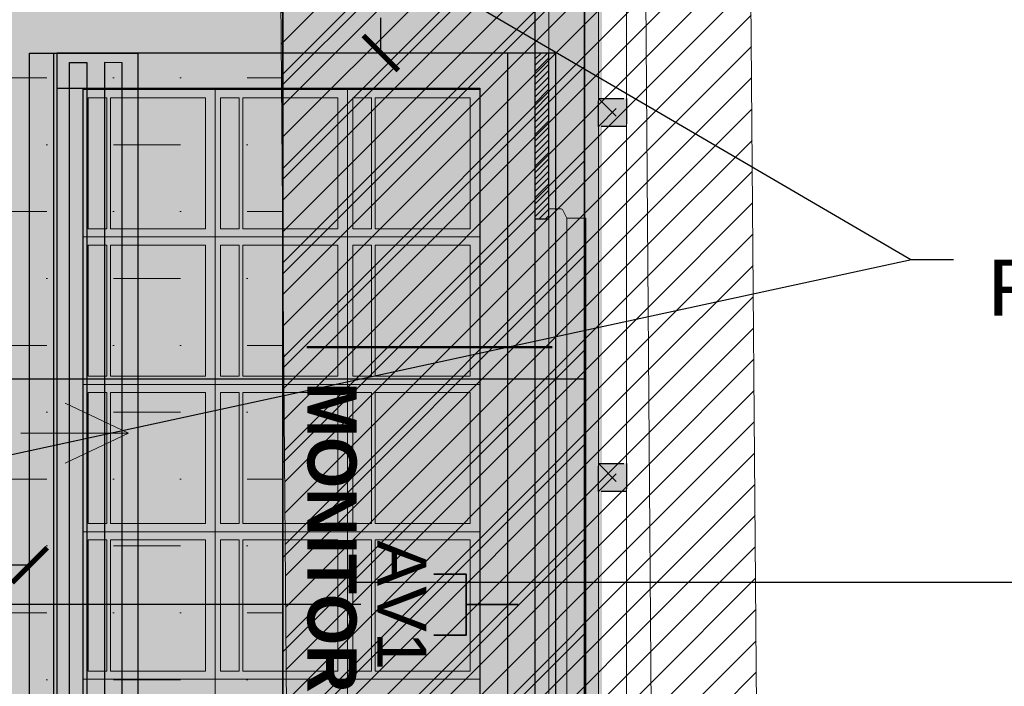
# Model space of a CAD drawing. Header units: centimetres. Extents: x -2854 to 18796, y -762 to 9238.
# Tile 119 of 173: x 921 to 1061, y 1518 to 1613. Entities that reach past the tile are written whole.
import ezdxf
from ezdxf import colors
from ezdxf.entities.mleader import LeaderData, LeaderLine
from ezdxf.math import Vec2, Vec3

# ---------------------------------------------------------------- set-up
doc = ezdxf.new("R2010")
doc.units = ezdxf.units.CM
doc.header["$LTSCALE"] = 0.3
doc.linetypes.add('ACAD_ISO03W100', pattern=[30, 12, -18])
for name, color, linetype in [('_IVELA', 7, 'Continuous'), ('KK_ARC_AREAS', 1, 'Continuous'), ('KK_ARC_PROJECTION', 253, 'ACAD_ISO03W100'), ('KK_FIN_FLOOR', 7, 'Continuous'), ('KK_FIN_WALLS', 7, 'Continuous'), ('KK_FUR_HATCH', 253, 'Continuous'), ('XR_EXIST_WALL_HATCH', 253, 'Continuous'), ('ZUMTOBEL', 7, 'Continuous')]:
    doc.layers.add(name, color=color, linetype=linetype)
for name, color, linetype, lineweight in [('_IVELA_FOCUSING', 30, 'Continuous', 15), ('KK_ARC_WALL 0.2', 3, 'Continuous', 20), ('KK_ARC_WALL DETAIL 0.09', 253, 'Continuous', 9), ('KK_DIM', 253, 'Continuous', 5), ('KK_FIN_CEILING', 7, 'Continuous', 5), ('KK_FUR_DET', 251, 'Continuous', 9), ('KK_FUR_DIG', 7, 'Continuous', 9), ('KK_FUR_NEW', 14, 'Continuous', 9), ('XR_DEM_GENERIC', 215, 'Continuous', 13), ('XR_EXIST_WALLS_0.2', 2, 'Continuous', 20)]:
    doc.layers.add(name, color=color, linetype=linetype, lineweight=lineweight)
doc.layers.add('KK_Defpoints', color=40, linetype='Continuous', plot=False)
doc.layers.add('KK_TAG_ELECTRICAL', color=7, linetype='Continuous', true_color=0x0070e2)
doc.styles.add('IVELA', font='Arial.ttf')
doc.styles.add('KIKO Milano_Light', font='Arial.ttf')
doc.dimstyles.new('KIKO', dxfattribs={"dimtxt": 1.5, "dimasz": 1, "dimexe": 0, "dimexo": 2, "dimgap": 0.7, "dimtad": 0, "dimtih": 1, "dimtoh": 1, "dimdec": 0, "dimzin": 0, "dimtxsty": 'KIKO Milano_Light', "dimblk": 'ARCHTICK', "dimcen": 0.09, "dimadec": 1, "dimazin": 0, "dimtfac": 1, "dimtdec": 0, "dimtix": 1, "dimtofl": 0, "dimtmove": 0, "dimatfit": 3, "dimldrblk": 'ARCHTICK', "dimfxl": 5, "dimfxlon": 1, "dimtolj": 1, "dimtzin": 0, "dimlwe": 5, "dimarcsym": 0})
pattern_1 = [(45, (-153.7851414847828, 995.6580587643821), (-2.245064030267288, 2.245064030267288), [])]

# ---------------------------------------------------------------- blocks, each defined once
blk = doc.blocks.new('_ArchTick')
at = {"color": 0, "linetype": 'ByBlock', "const_width": 0.15}
blk.add_lwpolyline([(-0.5, -0.5), (0.5, 0.5)], dxfattribs=at)
blk = doc.blocks.new('*D87')
at = {"layer": 'Defpoints', "color": 0, "transparency": 16777216}
for p in [(836.9430370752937, 1534.871645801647), (922.2002238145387, 1534.871645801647), (922.2002238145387, 1534.871645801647)]:
    blk.add_point(p, dxfattribs=at)
at = {"layer": 'KK_DIM', "color": 0, "lineweight": -2, "transparency": 16777216}
for p, q in [((836.9430370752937, 1534.871645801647), (870.6666168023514, 1534.871645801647)), ((922.2002238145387, 1534.871645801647), (888.476644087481, 1534.871645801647))]:
    blk.add_line(p, q, dxfattribs=at)
at = {"layer": 'KK_DIM', "color": 0, "lineweight": -2, "transparency": 16777216, "xscale": 5, "yscale": 5, "zscale": 5, "rotation": 180}
blk.add_blockref('_ArchTick', (836.9430370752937, 1534.871645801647), dxfattribs=at)
at = {"layer": 'KK_DIM', "color": 0, "lineweight": -2, "transparency": 16777216, "xscale": 5, "yscale": 5, "zscale": 5}
blk.add_blockref('_ArchTick', (922.2002238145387, 1534.871645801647), dxfattribs=at)
at = {"layer": 'KK_DIM', "color": 0, "transparency": 16777216, "insert": (879.5716304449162, 1534.871645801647), "char_height": 7.5, "attachment_point": 5, "style": 'KIKO Milano_Light'}
blk.add_mtext('\\A1;85', dxfattribs=at)
blk = doc.blocks.new('*D90')
at = {"layer": 'Defpoints', "color": 0, "transparency": 16777216}
for p in [(972.2574753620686, 1632.526218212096), (972.2575968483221, 1607.82075023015), (972.2575968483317, 1607.82075023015)]:
    blk.add_point(p, dxfattribs=at)
at = {"layer": 'KK_DIM', "color": 0, "lineweight": -2, "transparency": 16777216}
for p, q in [((972.2575968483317, 1632.526218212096), (972.2575968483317, 1627.502781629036)), ((972.2575968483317, 1607.82075023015), (972.2575968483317, 1612.844186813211))]:
    blk.add_line(p, q, dxfattribs=at)
at = {"layer": 'KK_DIM', "color": 0, "lineweight": -2, "transparency": 16777216, "xscale": 5, "yscale": 5, "zscale": 5}
for p, rotation in [((972.2575968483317, 1632.526218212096), 90), ((972.2575968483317, 1607.82075023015), 270)]:
    blk.add_blockref('_ArchTick', p, dxfattribs=dict(at, rotation=rotation))
at = {"layer": 'KK_DIM', "color": 0, "transparency": 16777216, "insert": (972.2575968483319, 1620.173484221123), "char_height": 7.5, "attachment_point": 5, "style": 'KIKO Milano_Light'}
blk.add_mtext('\\A1;25', dxfattribs=at)
blk = doc.blocks.new('*D92')
at = {"layer": 'Defpoints', "color": 0, "transparency": 16777216}
for p in [(936.7074753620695, 1638.505482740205), (936.7074753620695, 1636.726749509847), (836.9430370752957, 1605.573686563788)]:
    blk.add_point(p, dxfattribs=at)
at = {"layer": 'KK_DIM', "color": 0, "linetype": 'ACAD_ISO03W100', "lineweight": 5, "transparency": 16777216}
blk.add_line((836.9430370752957, 1615.573686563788), (836.9430370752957, 1638.505482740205), dxfattribs=at)
at = {"layer": 'KK_DIM', "color": 0, "lineweight": -2, "transparency": 16777216}
for p, q in [((836.9430370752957, 1638.505482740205), (877.3883834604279, 1638.505482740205)), ((936.7074753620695, 1638.505482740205), (900.2274011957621, 1638.505482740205))]:
    blk.add_line(p, q, dxfattribs=at)
at = {"layer": 'KK_DIM', "color": 0, "lineweight": -2, "transparency": 16777216, "xscale": 5, "yscale": 5, "zscale": 5, "rotation": 180}
blk.add_blockref('_ArchTick', (836.9430370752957, 1638.505482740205), dxfattribs=at)
at = {"layer": 'KK_DIM', "color": 0, "lineweight": -2, "transparency": 16777216, "xscale": 5, "yscale": 5, "zscale": 5}
blk.add_blockref('_ArchTick', (936.7074753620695, 1638.505482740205), dxfattribs=at)
at = {"layer": 'KK_DIM', "color": 0, "transparency": 16777216, "insert": (888.807892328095, 1638.505482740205), "char_height": 7.5, "attachment_point": 5, "style": 'KIKO Milano_Light'}
blk.add_mtext('\\A1;100', dxfattribs=at)
blk = doc.blocks.new('*D132')
at = {"layer": 'Defpoints', "color": 0, "transparency": 16777216}
for p in [(1036.063509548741, 2253.02108629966), (1036.865829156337, 1273.254993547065), (1127.511804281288, 1273.254993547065)]:
    blk.add_point(p, dxfattribs=at)
at = {"layer": 'KK_DIM', "color": 0, "linetype": 'ACAD_ISO03W100', "lineweight": 5, "transparency": 16777216}
for p, q in [((1102.511804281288, 2253.02108629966), (1127.511804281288, 2253.02108629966)), ((1102.511804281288, 1273.254993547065), (1127.511804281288, 1273.254993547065))]:
    blk.add_line(p, q, dxfattribs=at)
at = {"layer": 'KK_DIM', "color": 0, "lineweight": -2, "transparency": 16777216}
for p, q in [((1127.511804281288, 2253.02108629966), (1127.511804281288, 1770.467337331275)), ((1127.511804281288, 1273.254993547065), (1127.511804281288, 1755.80874251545))]:
    blk.add_line(p, q, dxfattribs=at)
at = {"layer": 'KK_DIM', "color": 0, "lineweight": -2, "transparency": 16777216, "xscale": 5, "yscale": 5, "zscale": 5}
for p, rotation in [((1127.511804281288, 2253.02108629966), 90), ((1127.511804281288, 1273.254993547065), 270)]:
    blk.add_blockref('_ArchTick', p, dxfattribs=dict(at, rotation=rotation))
at = {"layer": 'KK_DIM', "color": 0, "transparency": 16777216, "insert": (1127.511804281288, 1763.138039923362), "char_height": 7.5, "attachment_point": 5, "style": 'KIKO Milano_Light'}
blk.add_mtext('\\A1;980', dxfattribs=at)
blk = doc.blocks.new('*D217')
at = {"layer": 'Defpoints', "color": 0, "transparency": 16777216}
for p in [(958.2698532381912, 2074.217536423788), (917.70869634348, 1291.340429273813), (1083.831173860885, 1291.340429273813)]:
    blk.add_point(p, dxfattribs=at)
at = {"layer": 'KK_DIM', "color": 0, "linetype": 'ACAD_ISO03W100', "lineweight": 5, "transparency": 16777216}
for p, q in [((1058.831173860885, 2074.217536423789), (1083.831173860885, 2074.217536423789)), ((1058.831173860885, 1291.340429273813), (1083.831173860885, 1291.340429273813))]:
    blk.add_line(p, q, dxfattribs=at)
at = {"layer": 'KK_DIM', "color": 0, "lineweight": -2, "transparency": 16777216}
for p, q in [((1083.831173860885, 2074.217536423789), (1083.831173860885, 1690.110838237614)), ((1083.831173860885, 1291.340429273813), (1083.831173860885, 1675.447127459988))]:
    blk.add_line(p, q, dxfattribs=at)
at = {"layer": 'KK_DIM', "color": 0, "lineweight": -2, "transparency": 16777216, "xscale": 5, "yscale": 5, "zscale": 5}
for p, rotation in [((1083.831173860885, 2074.217536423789), 90), ((1083.831173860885, 1291.340429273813), 270)]:
    blk.add_blockref('_ArchTick', p, dxfattribs=dict(at, rotation=rotation))
at = {"layer": 'KK_DIM', "color": 0, "transparency": 16777216, "insert": (1083.831173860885, 1682.7789828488), "char_height": 7.5, "attachment_point": 5, "style": 'KIKO Milano_Light'}
blk.add_mtext('\\A1;783', dxfattribs=at)
blk = doc.blocks.new('_DotBlank')
at = {"color": 0, "linetype": 'ByBlock', "lineweight": -2}
blk.add_line((-0.5, 0), (-1, 0), dxfattribs=at)
blk.add_circle((0, 0), 0.5, dxfattribs=at)
blk = doc.blocks.new('_None')
blk = doc.blocks.new('A$C5289d5f0')
at = {"layer": 'KK_FUR_HATCH', "true_color": 0xffffff}
h = blk.add_hatch(color=7, dxfattribs=at)
h.dxf.hatch_style = 1
h.paths.add_polyline_path([(111.440293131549, -5.240000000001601), (111.440293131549, -3.482664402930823), (111.3309561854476, -3.304394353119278), (110.1402016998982, -2.698810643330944), (110.1402016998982, 0), (0, 0), (0, -2.698810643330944), (-1.190754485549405, -3.304394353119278), (-1.300091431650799, -3.482664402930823), (-1.300091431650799, -5.240000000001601)])

msp = doc.modelspace()

# ---------------------------------------------------------------- hatches: boundary and pattern name
at = {"layer": 'KK_ARC_AREAS', "true_color": 0xb896c1, "transparency": 33554559}
h = msp.add_hatch(color=253, dxfattribs=at)
h.dxf.hatch_style = 1
h.paths.add_polyline_path([(597.3874383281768, 1291.352072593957), (597.3874383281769, 1610.156710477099), (654.9564263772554, 1610.156710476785), (654.9564263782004, 1783.622289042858), (624.2564123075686, 1783.622289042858), (624.2564123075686, 1889.722289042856), (654.9564263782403, 1889.722289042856), (654.9564263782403, 2123.473934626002), (648.7892178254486, 2123.473934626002), (819.256426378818, 2123.473934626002), (819.256426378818, 2100.086963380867), (829.256426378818, 2100.086963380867), (829.256426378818, 2110.087210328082), (930.0715884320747, 2110.086598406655), (930.0715884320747, 2100.086598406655), (958.2694010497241, 2100.087210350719), (958.2694010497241, 2074.217536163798), (1001.270083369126, 2074.242259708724), (1001.270083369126, 1291.340429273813), (917.7086963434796, 1291.340429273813), (917.7086963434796, 1241.477026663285), (647.7087667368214, 1241.477026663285), (647.7087667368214, 1291.352072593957)])
at = {"layer": 'KK_ARC_WALL 0.2', "true_color": 0xffffff}
h = msp.add_hatch(color=7, dxfattribs=at)
h.dxf.hatch_style = 1
h.paths.add_polyline_path([(1003.270083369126, 1597.356970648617), (1003.270083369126, 1601.356970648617), (1007.270083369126, 1601.356970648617), (1007.270083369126, 1597.356970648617)])
h = msp.add_hatch(color=7, dxfattribs=at)
h.dxf.hatch_style = 1
h.paths.add_polyline_path([(1003.270083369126, 1545.356970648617), (1003.270083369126, 1549.356970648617), (1007.270083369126, 1549.356970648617), (1007.270083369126, 1545.356970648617)])
at = {"layer": 'KK_FIN_CEILING', "lineweight": 5, "true_color": 0x939598, "transparency": 33554610}
h = msp.add_hatch(dxfattribs=at)
h.set_pattern_fill('MUDST', color=252, scale=1.5, angle=-1.272221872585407e-14)
h.set_pattern_definition([(0, (629.3415356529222, 2261.490601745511), (19.05, 9.524999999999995), [9.524999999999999, -9.524999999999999, 0, -9.524999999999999, 0, -9.524999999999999])])
edge = h.paths.add_edge_path(flags=0)
edge.add_line((821.9430370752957, 1414.422047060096), (776.9430370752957, 1414.422047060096))
edge.add_arc((776.9430370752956, 1429.422047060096), 15, 181.4287916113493, 270.0000000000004, ccw=False)
edge.add_line((761.9477007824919, 1429.048029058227), (761.9932667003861, 1749.248572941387))
edge.add_arc((776.9430370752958, 1748.022047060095), 15.00000000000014, 89.99999999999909, 175.30977977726, ccw=False)
edge.add_line((776.943037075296, 1763.022047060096), (821.9430370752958, 1763.022047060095))
edge.add_arc((821.9430370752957, 1748.022047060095), 15, 0, 89.9999999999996, ccw=False)
edge.add_line((836.9430370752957, 1748.022047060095), (836.9430370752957, 1429.422047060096))
edge.add_arc((821.9430370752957, 1429.422047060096), 15, -90, 0, ccw=False)
edge = h.paths.add_edge_path(flags=16)
edge.add_arc((871.9430370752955, 1379.455148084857), 15.00000000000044, 270.0523249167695, 359.9999999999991)
edge.add_line((886.9430370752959, 1379.455148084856), (886.9430370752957, 1798.022047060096))
edge.add_arc((871.9430370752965, 1798.022047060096), 14.9999999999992, 0, 89.99999999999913)
edge.add_line((871.9430370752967, 1813.022047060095), (726.8503554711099, 1813.022047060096))
edge.add_arc((726.8503554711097, 1798.022047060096), 14.99999999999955, 89.99999999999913, 180.0301683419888)
edge.add_line((711.8503575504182, 1798.014149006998), (711.9605704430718, 1379.381047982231))
edge.add_arc((726.9605683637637, 1379.388946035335), 15.00000000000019, 180.0301683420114, 270.0523249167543)
edge.add_line((726.9742669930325, 1364.388952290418), (871.9567357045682, 1364.455154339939))
edge = h.paths.add_edge_path()
edge.add_arc((849.2567453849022, 1918.470254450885), 15.00000023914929, -89.99999962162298, 0.007933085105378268, ccw=False)
edge.add_line((840.5734226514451, 1903.472289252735), (654.9564253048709, 1903.472289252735))
edge.add_line((654.9564253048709, 1903.472289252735), (654.9564263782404, 1889.060738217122))
edge.add_line((654.9564263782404, 1889.060738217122), (624.2564123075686, 1889.060738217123))
edge.add_line((624.2564123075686, 1889.060738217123), (624.2564123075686, 1783.622289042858))
edge.add_line((624.2564123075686, 1783.622289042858), (654.9564123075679, 1783.622289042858))
edge.add_line((654.9564123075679, 1783.622289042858), (654.9564123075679, 1610.156710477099))
edge.add_line((654.9564123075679, 1610.156710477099), (640.393944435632, 1610.156710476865))
edge.add_line((640.393944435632, 1610.156710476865), (640.3904301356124, 1291.340534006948))
edge.add_line((640.3904301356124, 1291.340534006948), (647.7087667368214, 1291.340534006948))
edge.add_line((647.7087667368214, 1291.340534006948), (647.7087667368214, 1241.477026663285))
edge.add_line((647.7087667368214, 1241.477026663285), (917.7086963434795, 1241.477026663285))
edge.add_line((917.7086963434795, 1241.477026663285), (917.7087660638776, 1291.340264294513))
edge.add_line((917.7087660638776, 1291.340264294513), (958.2698532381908, 1291.356805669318))
edge.add_line((958.2698532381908, 1291.356805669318), (958.2698532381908, 2074.217536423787))
edge.add_line((958.2698532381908, 2074.217536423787), (958.2698925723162, 2100.087210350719))
edge.add_line((958.2698925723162, 2100.087210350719), (864.2564228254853, 2100.087043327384))
edge.add_line((864.2564228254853, 2100.087043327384), (864.2567454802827, 1918.472331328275))
h = msp.add_hatch(dxfattribs=at)
h.set_pattern_fill('ANSI31', color=252, scale=3, angle=-1.272221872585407e-14)
h.set_pattern_definition([(44.99999999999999, (-1225, 2181.490601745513), (-6.735192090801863, 6.735192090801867), [])])
h.paths.add_polyline_path([(1001.270083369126, 1291.356805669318), (1001.270083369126, 2074.242259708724), (958.2698532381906, 2074.242259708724), (958.2698532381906, 1291.356805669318)])
at = {"layer": 'KK_FIN_FLOOR', "true_color": 0x636466, "transparency": 33554559}
h = msp.add_hatch(dxfattribs=at)
h.set_pattern_fill('KK_PAV100X100CM', color=251, scale=0.9, angle=-90.00000000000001, pattern_type=2)
h.set_pattern_definition([(270, (917.7086963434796, 1291.340534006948), (90, -3.445711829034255e-14), []), (0, (917.7086963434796, 1291.340534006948), (3.996802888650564e-14, 90), [])])
h.paths.add_polyline_path([(1001.246731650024, 2074.155283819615), (958.246501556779, 2074.155349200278), (958.2465411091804, 2100.00023446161), (930.0472510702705, 2100.005800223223), (930.0464488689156, 2109.97400153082), (924.1538323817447, 2109.97400153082), (831.4446527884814, 2109.97400153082), (831.4418184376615, 2100.000234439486), (819.2330746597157, 2100.000234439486), (819.2330746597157, 2123.386958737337), (653.1563977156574, 2123.386946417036), (653.1563942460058, 1889.635313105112), (624.2330605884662, 1889.63532722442), (624.2330605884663, 1783.535313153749), (654.9330605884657, 1783.535313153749), (654.9330746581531, 1610.06973458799), (597.3640866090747, 1610.070004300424), (597.3643004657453, 1291.265096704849), (647.6854150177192, 1291.253558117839), (648.474596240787, 1241.477026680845), (702.7087647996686, 1241.477026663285), (702.7087647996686, 1291.423847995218), (864.7087647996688, 1291.340256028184), (865.2087647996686, 1241.477026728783), (918.4978775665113, 1241.477026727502), (917.6853446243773, 1241.390050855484), (917.7086963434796, 1291.340429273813), (1001.270083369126, 1291.340429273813), (1001.246731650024, 1394.680872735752)])
at = {"layer": 'KK_FUR_DIG', "true_color": 0xd19cc7}
h = msp.add_hatch(color=9, dxfattribs=at)
h.dxf.hatch_style = 1
h.paths.add_polyline_path([(996.2088114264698, 1472.877351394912), (997.9661470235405, 1472.877351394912), (998.1444170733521, 1472.986688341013), (998.7500007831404, 1474.177442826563), (1001.448811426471, 1474.177442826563), (1001.448811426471, 1584.317644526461), (998.7500007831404, 1584.317644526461), (998.1444170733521, 1585.50839901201), (997.9661470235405, 1585.617735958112), (996.2088114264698, 1585.617735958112)])
at = {"layer": 'KK_FUR_HATCH', "true_color": 0xffffff}
h = msp.add_hatch(color=7, dxfattribs=at)
h.dxf.hatch_style = 1
h.paths.add_polyline_path([(997.2070260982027, 1607.820299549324), (997.2070260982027, 1450.419349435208), (922.2002238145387, 1450.419349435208), (922.2002238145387, 1607.820299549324)])
at = {"layer": 'KK_FUR_HATCH', "ltscale": 50}
h = msp.add_hatch(dxfattribs=at)
h.set_pattern_fill('ANSI31', color=256, scale=0.2, angle=-1.272221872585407e-14, style=0)
h.set_pattern_definition([(44.99999999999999, (-1952.110406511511, 2308.396998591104), (-0.4490128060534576, 0.4490128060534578), [])])
h.paths.add_polyline_path([(994.2082678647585, 1474.297379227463), (994.2082678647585, 1450.420835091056), (996.2080913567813, 1450.420835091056), (996.2080913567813, 1474.297379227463)])
h.paths.add_polyline_path([(994.2084712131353, 1584.197738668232), (996.2086894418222, 1584.197735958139), (996.2073973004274, 1607.820258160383), (994.2071802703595, 1607.820251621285)])
at = {"layer": 'KK_FUR_HATCH', "true_color": 0xeff0f0}
h = msp.add_hatch(color=7, dxfattribs=at)
h.dxf.hatch_style = 1
h.paths.add_polyline_path([(986.3405753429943, 1455.619664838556), (986.3405506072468, 1602.621451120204), (929.7677364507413, 1602.621172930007), (929.768356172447, 1455.619386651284)])
at = {"layer": 'XR_DEM_GENERIC'}
h = msp.add_hatch(dxfattribs=at)
h.set_pattern_fill('ANSI31', color=256)
h.set_pattern_definition(pattern_1)
h.paths.add_polyline_path([(954.1778941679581, 2100.088339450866), (1006.176444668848, 2100.092228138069), (1012.708545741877, 1273.325422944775), (960.7132101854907, 1272.91461933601)])
at = {"layer": 'XR_EXIST_WALL_HATCH'}
h = msp.add_hatch(dxfattribs=at)
h.set_pattern_fill('ANSI31', color=256)
h.set_pattern_definition(pattern_1)
h.paths.add_polyline_path([(2963.248468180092, 2268.186553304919), (2446.214858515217, 2268.186553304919), (2446.214858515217, 2253.055059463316), (2963.248468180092, 2253.055059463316)])
h.paths.add_polyline_path([(572.3596815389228, 1257.697678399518), (588.7096330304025, 1257.57349922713), (591.9908937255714, 1689.61213095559), (648.2577176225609, 1689.184792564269), (648.9564250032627, 1781.182132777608), (592.9595093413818, 1781.770696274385), (596.2048234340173, 2095.753080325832), (596.2048327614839, 2095.753079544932), (596.1044807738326, 2103.752450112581), (596.1044831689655, 2103.752441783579), (596.1044831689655, 2193.752464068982), (635.1044687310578, 2193.752464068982), (635.1044687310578, 2247.752453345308), (939.0680964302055, 2253.055066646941), (948.0681799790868, 2252.055745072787), (1036.063505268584, 2253.021092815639), (1036.057737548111, 2110.159430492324), (948.0788766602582, 2109.055732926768), (948.0779044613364, 2122.055733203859), (939.0779040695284, 2122.055059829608), (939.0789514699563, 2108.055059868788), (939.029109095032, 2107.593676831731), (939.0795497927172, 2100.054437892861), (954.1735654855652, 2100.24379210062), (1006.176457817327, 2100.092228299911), (1012.708544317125, 1273.325429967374), (1027.708487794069, 1273.281697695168), (1021.214998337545, 2095.159426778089), (1051.057138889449, 2095.159426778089), (1051.064126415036, 2268.186553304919), (947.9036418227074, 2267.054830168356), (581.1044794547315, 2262.011312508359), (581.1044794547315, 2103.752441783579)])

# ---------------------------------------------------------------- linework, layer by layer
for p, q in [((990.3552056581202, 1607.820839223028), (926.0531492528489, 1607.820523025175)), ((926.0531492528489, 1607.820523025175), (926.0531738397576, 1602.820523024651)), ((926.0531738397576, 1602.820523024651), (986.3404466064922, 1602.820819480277)), ((929.7676323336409, 1602.818835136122), (929.768357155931, 1455.419386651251)), ((986.3404466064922, 1602.820819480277), (986.3410681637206, 1455.421370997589))]:
    msp.add_line(p, q)
for points in [[(922.2002238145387, 1450.419349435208), (922.2002238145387, 1607.818816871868), (926.0532784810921, 1607.818816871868), (926.0532784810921, 1450.419349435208)], [(926.053181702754, 1450.419714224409), (997.2002238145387, 1450.420850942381), (997.2070260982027, 1607.820299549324), (926.053181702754, 1607.819162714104), (926.0532062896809, 1602.819162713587), (986.3404790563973, 1602.819459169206), (986.3412038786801, 1455.420010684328), (926.0539311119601, 1455.420010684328)], [(926.0532784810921, 1450.419368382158), (990.347761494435, 1450.420834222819), (990.354563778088, 1607.820282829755), (926.0532784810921, 1607.818816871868), (926.0533030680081, 1602.818816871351), (986.340575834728, 1602.819113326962), (986.3413006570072, 1455.419664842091), (926.0540278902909, 1455.419664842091)], [(994.2084712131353, 1584.197738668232), (996.2086894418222, 1584.197735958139), (996.2073973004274, 1607.820258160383), (994.2071802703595, 1607.820251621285)]]:
    msp.add_lwpolyline(points, close=True)
at = {"layer": '_IVELA', "color": 10, "const_width": 3, "elevation": -2.122324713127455e-06}
msp.add_lwpolyline([(964.9711819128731, 1291.040842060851), (964.9717499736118, 1608.139999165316)], dxfattribs=at)
at = {"layer": '_IVELA_FOCUSING'}
for p, q in [((936.2923608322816, 1553.672244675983, -2.122324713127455e-06), (927.280099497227, 1557.953618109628, -2.122324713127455e-06)), ((920.9514274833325, 1553.672244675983, -2.122324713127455e-06), (936.2923608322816, 1553.672244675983, -2.122324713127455e-06)), ((936.2923608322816, 1553.672244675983, -2.122324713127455e-06), (927.280099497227, 1549.390871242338, -2.122324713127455e-06))]:
    msp.add_line(p, q, dxfattribs=at)
at = {"layer": 'Defpoints'}
msp.add_lwpolyline([(994.2072647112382, 1620.998111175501), (994.2080796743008, 1435.972741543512)], dxfattribs=at)
at = {"layer": 'KK_ARC_PROJECTION'}
for p, q in [((1003.270083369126, 1597.356970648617), (1007.270083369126, 1601.356970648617)), ((1003.270083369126, 1601.356970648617), (1007.270083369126, 1597.356970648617)), ((1003.270083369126, 1545.356970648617), (1007.270083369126, 1549.356970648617)), ((1003.270083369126, 1549.356970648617), (1007.270083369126, 1545.356970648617))]:
    msp.add_line(p, q, dxfattribs=at)
msp.add_lwpolyline([(958.2698532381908, 2074.242259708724), (958.2698532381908, 1291.356805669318)], dxfattribs=at)
at = {"layer": 'KK_ARC_PROJECTION', "color": 59, "true_color": 0x4b4844}
for points in [[(1003.270083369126, 1597.356970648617), (1003.270083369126, 1601.356970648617), (1007.270083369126, 1601.356970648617), (1007.270083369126, 1597.356970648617)], [(1003.270083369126, 1545.356970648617), (1003.270083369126, 1549.356970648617), (1007.270083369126, 1549.356970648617), (1007.270083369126, 1545.356970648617)]]:
    msp.add_lwpolyline(points, close=True, dxfattribs=at)
at = {"layer": 'KK_ARC_WALL 0.2'}
msp.add_lwpolyline([(1003.270083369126, 1285.356970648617), (1001.270083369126, 1285.356970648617), (1001.270083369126, 2080.242259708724), (1003.270083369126, 2080.242259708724)], close=True, dxfattribs=at)
at = {"layer": 'KK_ARC_WALL DETAIL 0.09'}
msp.add_lwpolyline([(1007.270083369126, 1285.356970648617), (1007.270083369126, 2080.242259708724)], dxfattribs=at)
at = {"layer": 'KK_Defpoints'}
for points in [[(597.3874383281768, 1291.352072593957), (597.3874383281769, 1610.156710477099), (654.9564263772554, 1610.156710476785), (654.9564263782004, 1783.622289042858), (624.2564123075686, 1783.622289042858), (624.2564123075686, 1889.722289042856), (654.9564263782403, 1889.722289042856), (654.9564263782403, 2123.473934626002), (648.7892178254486, 2123.473934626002), (819.256426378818, 2123.473934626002), (819.256426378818, 2100.086963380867), (829.256426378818, 2100.086963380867), (829.256426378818, 2110.087210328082), (930.0715884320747, 2110.086598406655), (930.0715884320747, 2100.086598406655), (958.2694010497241, 2100.087210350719), (958.2694010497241, 2074.217536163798), (1001.270083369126, 2074.242259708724), (1001.270083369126, 1291.340429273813), (917.7086963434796, 1291.340429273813), (917.7086963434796, 1241.477026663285), (647.7087667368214, 1241.477026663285), (647.7087667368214, 1291.352072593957), (597.3874383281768, 1291.352072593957)], [(1001.270083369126, 2074.242259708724), (958.2698532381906, 2074.242259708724), (958.2698532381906, 1291.356805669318), (1001.270083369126, 1291.356805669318)]]:
    msp.add_lwpolyline(points, close=True, dxfattribs=at)
msp.add_lwpolyline([(647.7087667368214, 1241.477026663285), (917.7086963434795, 1241.477026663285), (917.7087660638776, 1291.340264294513), (958.2698532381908, 1291.356805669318), (958.2698532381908, 2074.217536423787), (958.2698925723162, 2100.087210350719), (819.2564263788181, 2100.086963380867), (819.2564263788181, 2123.473934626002), (653.1563872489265, 2123.473928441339), (653.1564047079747, 1889.722282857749), (624.2564123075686, 1889.722289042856), (624.2564123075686, 1783.622289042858), (654.9564123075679, 1783.622289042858), (654.9564123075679, 1610.156710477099), (640.393944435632, 1610.156710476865), (640.3904301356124, 1291.340534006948), (647.7087667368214, 1291.340534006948), (647.7087667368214, 1241.477026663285)], dxfattribs=at)
at = {"layer": 'KK_FIN_FLOOR'}
msp.add_lwpolyline([(647.7087664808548, 1241.477026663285), (917.708696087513, 1241.477026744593), (917.6883611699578, 1291.340255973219), (1001.270083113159, 1291.340255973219), (1001.270083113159, 2074.242259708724), (958.2698530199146, 2074.242325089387), (958.269892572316, 2100.087210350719), (930.0706025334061, 2100.092776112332), (930.0698003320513, 2110.060977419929), (831.4680122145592, 2110.088998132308), (831.4651699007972, 2100.087210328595), (819.2564261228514, 2100.087210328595), (819.2564261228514, 2123.473934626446), (653.1563977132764, 2123.473922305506), (653.1563942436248, 1889.722288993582), (624.2564120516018, 1889.722303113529), (624.256412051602, 1783.622289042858), (654.9564120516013, 1783.622289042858), (654.9564261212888, 1610.156710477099), (597.3874380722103, 1610.156980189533), (597.3876519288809, 1291.352072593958), (647.7087664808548, 1291.340534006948), (647.7087664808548, 1241.477026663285)], dxfattribs=at)
at = {"layer": 'KK_FIN_WALLS', "color": 181, "true_color": 0xa78feb, "const_width": 5}
msp.add_lwpolyline([(1001.270083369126, 1291.340429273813), (1001.270083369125, 2074.242259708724)], dxfattribs=at)
at = {"layer": 'KK_FIN_WALLS', "color": 253, "linetype": 'ACAD_ISO03W100', "true_color": 0xb9ae95, "const_width": 5}
msp.add_lwpolyline([(958.269853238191, 1293.021765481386), (958.2520883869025, 2072.24112808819)], dxfattribs=at)
at = {"layer": 'KK_FIN_WALLS', "color": 193, "linetype": 'ByBlock', "lineweight": -2, "true_color": 0x9f7aa8}
msp.add_lwpolyline([(968.2698530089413, 1532.432359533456), (1092.913107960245, 1532.43470155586)], dxfattribs=at)
at = {"layer": 'KK_FIN_WALLS', "color": 193, "true_color": 0x9f7aa8}
msp.add_solid([(968.2702098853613, 1530.765692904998), (958.2698532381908, 1532.430218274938), (968.2694961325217, 1534.099026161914)], dxfattribs=at)
at = {"layer": 'KK_FUR_DET'}
for p, q in [((929.7677626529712, 1602.621172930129), (986.3407061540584, 1602.621451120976)), ((948.6253192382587, 1602.820713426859), (948.6260440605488, 1455.421264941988)), ((967.4829670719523, 1602.82080686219), (967.4836918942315, 1455.421358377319)), ((994.2088114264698, 1474.29735139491), (994.2088114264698, 1584.197735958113)), ((996.2088114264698, 1474.29735139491), (996.2088114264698, 1584.197735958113)), ((998.7500007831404, 1474.177442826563), (998.7500007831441, 1584.317644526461)), ((929.7678659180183, 1581.621172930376), (986.3408094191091, 1581.621451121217)), ((929.7677621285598, 1560.621172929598), (986.3407056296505, 1560.621451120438)), ((929.768072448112, 1539.621172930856), (986.3410159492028, 1539.621451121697)), ((929.768098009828, 1518.619386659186), (986.3410415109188, 1518.619664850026))]:
    msp.add_line(p, q, dxfattribs=at)
for points in [[(930.5363791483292, 1601.457994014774), (930.5363791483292, 1582.796359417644), (933.2118216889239, 1582.796359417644), (933.2118216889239, 1601.457994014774)], [(933.7118216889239, 1582.796359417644), (933.7118216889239, 1601.457994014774), (947.2600113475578, 1601.457994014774), (947.2600113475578, 1582.796359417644)], [(949.394026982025, 1601.458086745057), (949.394026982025, 1582.796452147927), (952.0694695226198, 1582.796452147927), (952.0694695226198, 1601.458086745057)], [(952.5694695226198, 1582.796452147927), (952.5694695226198, 1601.458086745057), (966.1176591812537, 1601.458086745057), (966.1176591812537, 1582.796452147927)], [(968.2514935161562, 1601.458179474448), (968.2514935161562, 1582.796544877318), (970.9269360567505, 1582.796544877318), (970.9269360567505, 1601.458179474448)], [(971.4269360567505, 1582.796544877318), (971.4269360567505, 1601.458179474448), (984.9751257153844, 1601.458179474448), (984.9751257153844, 1582.796544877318)], [(930.5362753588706, 1580.457994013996), (930.5362753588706, 1561.796359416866), (933.2117178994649, 1561.796359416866), (933.2117178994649, 1580.457994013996)], [(933.7117178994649, 1561.796359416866), (933.7117178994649, 1580.457994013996), (947.2599075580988, 1580.457994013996), (947.2599075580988, 1561.796359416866)], [(949.3939231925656, 1580.458086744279), (949.3939231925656, 1561.796452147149), (952.0693657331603, 1561.796452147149), (952.0693657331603, 1580.458086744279)], [(952.5693657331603, 1561.796452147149), (952.5693657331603, 1580.458086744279), (966.1175553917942, 1580.458086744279), (966.1175553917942, 1561.796452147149)], [(968.2513897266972, 1580.45817947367), (968.2513897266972, 1561.796544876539), (970.926832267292, 1561.796544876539), (970.926832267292, 1580.45817947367)], [(971.426832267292, 1561.796544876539), (971.426832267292, 1580.45817947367), (984.9750219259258, 1580.45817947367), (984.9750219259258, 1561.796544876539)], [(930.5365856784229, 1559.457994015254), (930.5365856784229, 1540.796359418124), (933.2120282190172, 1540.796359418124), (933.2120282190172, 1559.457994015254)], [(933.7120282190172, 1540.796359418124), (933.7120282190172, 1559.457994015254), (947.260217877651, 1559.457994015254), (947.260217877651, 1540.796359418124)], [(949.3942335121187, 1559.458086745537), (949.3942335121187, 1540.796452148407), (952.0696760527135, 1540.796452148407), (952.0696760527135, 1559.458086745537)], [(952.5696760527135, 1540.796452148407), (952.5696760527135, 1559.458086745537), (966.1178657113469, 1559.458086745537), (966.1178657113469, 1540.796452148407)], [(968.2517000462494, 1559.458179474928), (968.2517000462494, 1540.796544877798), (970.9271425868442, 1540.796544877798), (970.9271425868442, 1559.458179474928)], [(971.4271425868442, 1540.796544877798), (971.4271425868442, 1559.458179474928), (984.9753322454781, 1559.458179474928), (984.9753322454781, 1540.796544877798)], [(930.5366112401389, 1538.456207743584), (930.5366112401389, 1519.794573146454), (933.2120537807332, 1519.794573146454), (933.2120537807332, 1538.456207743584)], [(933.7120537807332, 1519.794573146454), (933.7120537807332, 1538.456207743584), (947.2602434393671, 1538.456207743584), (947.2602434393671, 1519.794573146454)], [(949.3942590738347, 1538.456300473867), (949.3942590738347, 1519.794665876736), (952.0697016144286, 1519.794665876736), (952.0697016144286, 1538.456300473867)], [(952.5697016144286, 1519.794665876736), (952.5697016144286, 1538.456300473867), (966.1178912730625, 1538.456300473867), (966.1178912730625, 1519.794665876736)], [(968.2517256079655, 1538.456393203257), (968.2517256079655, 1519.794758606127), (970.9271681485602, 1519.794758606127), (970.9271681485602, 1538.456393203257)], [(971.4271681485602, 1519.794758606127), (971.4271681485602, 1538.456393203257), (984.9753578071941, 1538.456393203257), (984.9753578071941, 1519.794758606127)]]:
    msp.add_lwpolyline(points, close=True, dxfattribs=at)
msp.add_lwpolyline([(996.2088114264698, 1472.877351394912), (997.9661470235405, 1472.877351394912), (998.1444170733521, 1472.986688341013), (998.7500007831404, 1474.177442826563), (1001.448811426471, 1474.177442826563), (1001.448811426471, 1584.317644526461), (998.7500007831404, 1584.317644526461), (998.1444170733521, 1585.50839901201), (997.9661470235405, 1585.617735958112), (996.2088114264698, 1585.617735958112), (996.2088114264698, 1472.877351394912)], dxfattribs=at)
at = {"layer": 'KK_FUR_DIG', "color": 9, "true_color": 0xd19cc7, "const_width": 0.3, "elevation": -1.267212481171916e-06}
msp.add_lwpolyline([(996.6993263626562, 1565.922600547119), (961.6993263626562, 1565.922600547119)], dxfattribs=at)
at = {"layer": 'KK_FUR_NEW'}
msp.add_lwpolyline([(994.2698532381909, 1757.442962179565), (996.2074233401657, 1757.442962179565), (996.2074233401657, 1607.820251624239), (994.2698532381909, 1607.820251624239)], close=True, dxfattribs=at)
at = {"layer": 'KK_TAG_ELECTRICAL', "color": 22, "lineweight": 35, "transparency": 33554636}
msp.add_line((984.4114184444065, 1529.247543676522), (991.8086787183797, 1529.247543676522), dxfattribs=at)
at = {"layer": 'KK_TAG_ELECTRICAL', "color": 22, "lineweight": 35, "transparency": 33554636, "flags": 128}
msp.add_lwpolyline([(979.8086787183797, 1524.89137929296), (984.4114184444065, 1524.89137929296), (984.4114184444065, 1533.603708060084), (979.8086787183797, 1533.603708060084)], dxfattribs=at)
at = {"layer": 'XR_DEM_GENERIC', "linetype": 'Continuous', "lineweight": 13}
msp.add_line((954.1766656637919, 2100.243830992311), (960.7087667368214, 1273.477025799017), dxfattribs=at)
at = {"layer": 'XR_EXIST_WALLS_0.2', "linetype": 'Continuous', "lineweight": 13}
for p, q in [((1006.176444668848, 2100.092228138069), (1012.708545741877, 1273.325422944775)), ((1027.708481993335, 1273.281691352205), (1021.215008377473, 2095.15942655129))]:
    msp.add_line(p, q, dxfattribs=at)
at = {"layer": 'ZUMTOBEL', "color": 20}
for points, elevation in [([(937.6314438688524, 1607.768179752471), (937.6314438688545, 1298.219976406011), (925.6315580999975, 1298.272336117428), (925.6315580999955, 1607.820539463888)], 1.988132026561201e-07), ([(927.8769269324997, 1299.5954845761), (927.8652949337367, 1606.477847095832), (930.3652711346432, 1606.466938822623), (930.3769031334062, 1299.584576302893)], 2.695287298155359e-06), ([(935.3977070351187, 1299.562668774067), (935.3860750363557, 1606.445031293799), (932.8860988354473, 1606.455939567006), (932.8977308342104, 1299.573577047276)], 2.695287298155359e-06)]:
    msp.add_lwpolyline(points, close=True, dxfattribs=dict(at, elevation=elevation))

# ---------------------------------------------------------------- block references
at = {"rotation": 270}
msp.add_blockref('A$C5289d5f0', (1001.448811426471, 1584.317644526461), dxfattribs=at)

# ---------------------------------------------------------------- texts
at = {"layer": 'KK_FUR_DIG', "color": 9, "true_color": 0xd19cc7, "insert": (961.6993263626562, 1560.922600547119, -1.267212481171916e-06), "char_height": 7, "attachment_point": 7, "rotation": 270, "style": 'KIKO Milano_Light'}
msp.add_mtext_dynamic_manual_height_columns('{\\fAvenir LT Std 35 Light|b1|i0|c0|p34;MONITOR}', width=40.24169166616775, gutter_width=35, heights=[0], dxfattribs=at)
at = {"layer": 'KK_TAG_ELECTRICAL', "color": 22, "insert": (975.25720982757, 1529.169165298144), "char_height": 7, "attachment_point": 5, "rotation": 270, "line_spacing_factor": 1.019399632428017, "style": 'KIKO Milano_Light'}
msp.add_mtext('AV1', dxfattribs=at)

# ---------------------------------------------------------------- dimensions: what is measured, and where the dimension line sits
at = {"layer": 'KK_DIM'}
for base, p1, p2, picture, middle in [((1127.511804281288, 1273.254993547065), (1036.063509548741, 2253.021086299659), (1036.865829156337, 1273.254993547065), '*D132', (1127.511804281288, 1763.138039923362)), ((1083.831173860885, 1291.340429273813), (958.2698532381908, 2074.217536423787), (917.7086963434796, 1291.340429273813), '*D217', (1083.831173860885, 1682.7789828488)), ((972.2575968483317, 1607.82075023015), (972.2574753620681, 1632.526218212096), (972.2575968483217, 1607.82075023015), '*D90', (972.2575968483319, 1620.173484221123))]:
    dim = msp.add_linear_dim(base=base, p1=p1, p2=p2, angle=90, dimstyle='KIKO', override={"dimscale": 0, "dimpost": '\\X', "dimcen": 0.0018}, dxfattribs=at)
    dim.commit()
    dim.dimension.update_dxf_attribs({"geometry": picture, "text_midpoint": middle})
dim = msp.add_linear_dim(base=(936.7074753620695, 1638.505482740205), p1=(836.9430370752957, 1605.573686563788), p2=(936.7074753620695, 1636.726749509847), dimstyle='KIKO', override={"dimscale": 0, "dimpost": '\\X', "dimcen": 0.0018}, dxfattribs=at)
dim.commit()
dim.dimension.update_dxf_attribs({"geometry": '*D92', "text_midpoint": (888.807892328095, 1638.505482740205), "dimtype": 160})
dim = msp.add_linear_dim(base=(922.2002238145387, 1534.871645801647), p1=(836.9430370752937, 1534.871645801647), p2=(922.2002238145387, 1534.871645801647), dimstyle='KIKO', override={"dimscale": 0, "dimpost": '\\X', "dimcen": 0.0018}, dxfattribs=at)
dim.commit()
dim.dimension.update_dxf_attribs({"geometry": '*D87', "text_midpoint": (879.5716304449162, 1534.871645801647)})

# ---------------------------------------------------------------- leaders
at = {"layer": '_IVELA_FOCUSING'}
ml = msp.add_multileader_mtext('Standard', dxfattribs=at)
ml.set_content('Floor-oriented light projector', color=256, style='IVELA')
ml.set_leader_properties(color=256)
ml.set_arrow_properties(name='DOTBLANK')
ml.build(insert=Vec2(0, 0))
ml.multileader.update_dxf_attribs({"has_text_frame": 1, "text_left_attachment_type": 0, "text_right_attachment_type": 4, "dogleg_length": 60, "arrow_head_size": 30})
ctx = ml.context
ctx.base_point, ctx.char_height, ctx.arrow_head_size, ctx.landing_gap_size, ctx.plane_origin, ctx.plane_x_axis, ctx.plane_y_axis = Vec3(1053.770750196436, 1578.407065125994, 4.103800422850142e-06), 8, 30, 5, Vec3(962.3934221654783, 1867.561414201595, 4.103800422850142e-06), Vec3(1, -2.449293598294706e-16), Vec3(2.449293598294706e-16, 1)
ctx.left_attachment, ctx.right_attachment = 0, 4
notes = []
notes.append((ctx, [(0, (1, 1, 0), (1047.770750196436, 1578.407065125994, 4.103800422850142e-06), (1, -2.449293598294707e-16), 6, [(0, [(847.2259620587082, 1695.567824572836, 4.103800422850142e-06)], 0, [])])]))
ctx.mtext.insert, ctx.mtext.text_direction, ctx.mtext.rotation, ctx.mtext.width, ctx.mtext.defined_height, ctx.mtext.line_spacing_style = Vec3(1058.770750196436, 1578.407065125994, 4.103800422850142e-06), Vec3(1, -2.449293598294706e-16), -4.71238898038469, 421.9257055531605, 60.1537742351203, 2
ml = msp.add_multileader_mtext('Standard', dxfattribs=at)
ml.set_content('Floor-oriented light projector', color=256, style='IVELA')
ml.set_leader_properties(color=256)
ml.set_arrow_properties(name='DOTBLANK')
ml.build(insert=Vec2(0, 0))
ml.multileader.update_dxf_attribs({"has_text_frame": 1, "text_left_attachment_type": 0, "text_right_attachment_type": 4, "dogleg_length": 60, "arrow_head_size": 30})
ctx = ml.context
ctx.base_point, ctx.char_height, ctx.arrow_head_size, ctx.landing_gap_size, ctx.plane_origin, ctx.plane_x_axis, ctx.plane_y_axis = Vec3(1053.864673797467, 1578.407065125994, 4.103800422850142e-06), 8, 30, 5, Vec3(955.5778211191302, 1705.51403495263, 4.103800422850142e-06), Vec3(1, -2.449293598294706e-16), Vec3(2.449293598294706e-16, 1)
ctx.left_attachment, ctx.right_attachment = 0, 4
notes.append((ctx, [(0, (1, 1, 0), (1047.864673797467, 1578.407065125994, 4.103800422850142e-06), (1, -2.449293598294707e-16), 6, [(0, [(840.4103610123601, 1533.520445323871, 4.103800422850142e-06)], 0, [])])]))
ctx.mtext.insert, ctx.mtext.text_direction, ctx.mtext.rotation, ctx.mtext.width, ctx.mtext.defined_height, ctx.mtext.line_spacing_style = Vec3(1058.864673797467, 1578.407065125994, 4.103800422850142e-06), Vec3(1, -2.449293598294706e-16), -4.71238898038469, 421.9257055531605, 60.1537742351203, 2
at = {"layer": 'KK_TAG_ELECTRICAL', "color": 22}
ml = msp.add_multileader_mtext('Standard', dxfattribs=at)
ml.set_content('SIDE\\PMONITOR', color=22, style='KIKO Milano_Light')
ml.set_leader_properties()
ml.set_arrow_properties(name='NONE')
ml.build(insert=Vec2(0, 0))
ml.multileader.update_dxf_attribs({"has_dogleg": 0, "text_left_attachment_type": 4, "dogleg_length": 5, "arrow_head_size": 3})
ctx = ml.context
ctx.base_point, ctx.char_height, ctx.arrow_head_size, ctx.plane_origin, ctx.plane_x_axis, ctx.plane_y_axis = Vec3(898.8690948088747, 1529.247543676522), 7, 3, Vec3(986.5475676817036, 1493.696551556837), Vec3(-2.220446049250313e-16, -1), Vec3(1, -2.220446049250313e-16)
ctx.left_attachment = 4
notes.append((ctx, [(1, (1, 1, 0), (898.8690948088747, 1534.247543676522), (-2.220446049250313e-16, -1), 5, [(0, [(969.4114184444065, 1529.247543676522)], 0, [])])]))
ctx.mtext.insert, ctx.mtext.text_direction, ctx.mtext.width = Vec3(918.0696597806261, 1527.247543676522), Vec3(-2.220446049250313e-16, -1), 78.18737557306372
for ctx, leaders in notes:
    for number, flags, end, landing, length, lines in leaders:
        leader = LeaderData()
        leader.index, (leader.has_last_leader_line, leader.has_dogleg_vector, leader.attachment_direction) = number, flags
        leader.last_leader_point, leader.dogleg_vector, leader.dogleg_length = Vec3(end), Vec3(landing), length
        for number, points, colour, breaks in lines:
            line = LeaderLine()
            line.index, line.vertices, line.color, line.breaks = number, Vec3.list(points), colors.encode_raw_color(colour), breaks
            leader.lines.append(line)
        ctx.leaders.append(leader)

doc.saveas('drawing.dxf')
